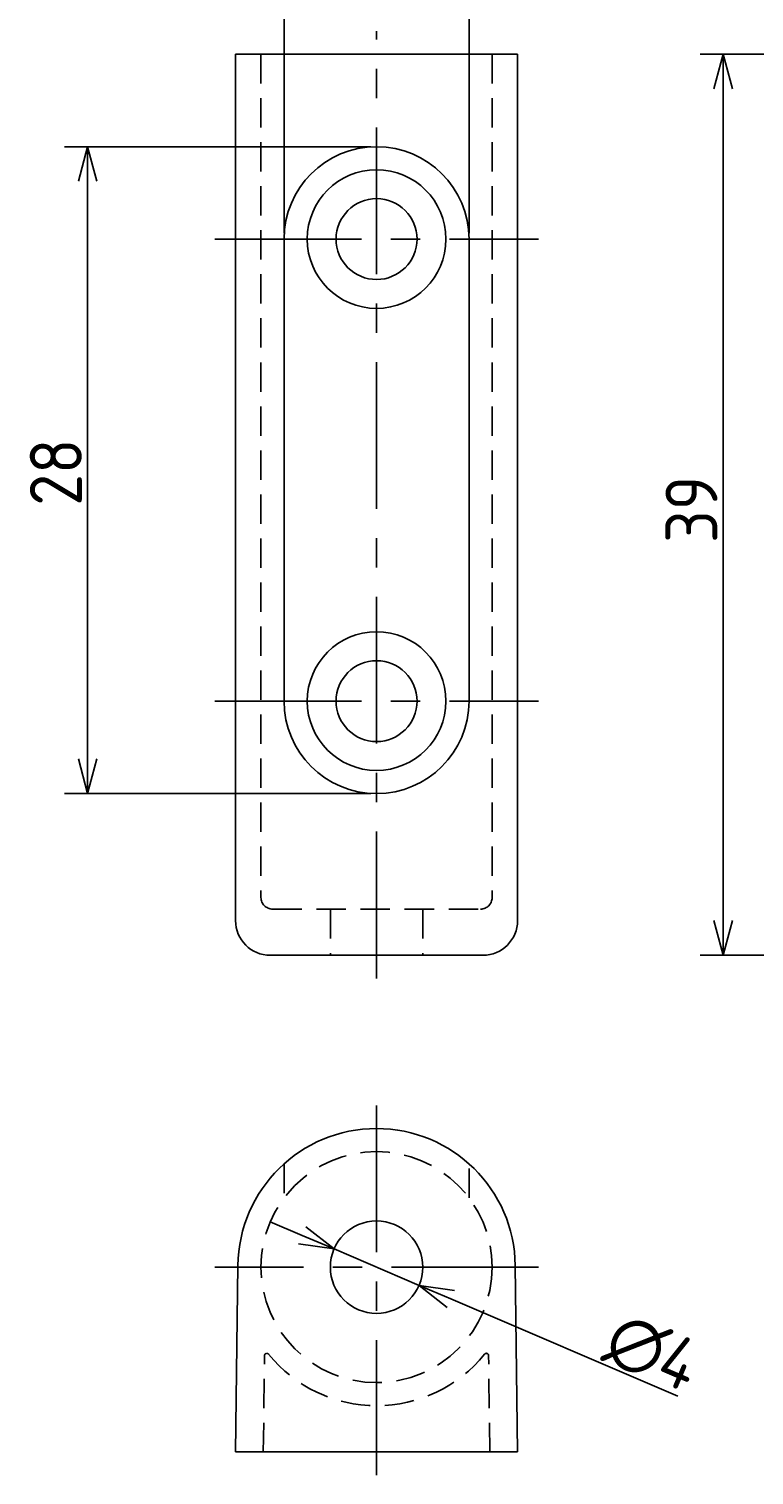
# Model space of a CAD drawing. Extents: x 105 to 189.4, y 58.5 to 152.5.
# Tile 1 of 12: x 110 to 141.3, y 58.5 to 121.1. Entities that reach past the tile are written whole.
import ezdxf

# ---------------------------------------------------------------- set-up
doc = ezdxf.new("R2010")
doc.units = 0
doc.header["$LTSCALE"] = 0.2
doc.linetypes.add('CENTER', pattern=[50.8, 31.75, -6.35, 6.35, -6.35])
doc.linetypes.add('HIDDEN', pattern=[9.525, 6.35, -3.175])
doc.layers.get('0').update_dxf_attribs({"linetype": 'CONTINUOUS'})
doc.layers.get('DEFPOINTS').update_dxf_attribs({"linetype": 'CONTINUOUS'})
for name, color, linetype in [('18-0-CON', 3, 'CONTINUOUS'), ('18-1-HID', 4, 'HIDDEN'), ('18-2-CEN', 1, 'CENTER'), ('35-0-CON', 7, 'CONTINUOUS')]:
    doc.layers.add(name, color=color, linetype=linetype)
doc.styles.add('DIMENSION', font='isocp.shx', dxfattribs={"bigfont": 'bigfont.shx'})
doc.dimstyles.get("Standard").update_dxf_attribs({"dimtxt": 0.18, "dimasz": 0.18, "dimexe": 0.18, "dimexo": 0.0625, "dimgap": 0.09, "dimtad": 0, "dimtih": 1, "dimtoh": 1, "dimzin": 0, "dimcen": 0.09, "dimazin": 3, "dimtfac": 1, "dimtofl": 0, "dimtmove": 0, "dimatfit": 3})

# ---------------------------------------------------------------- blocks, each defined once
blk = doc.blocks.new('_OPEN30')
at = {"color": 0, "linetype": 'BYBLOCK'}
for p, q in [((-1, 0.268), (0, 0)), ((0, 0), (-1, -0.268)), ((0, 0), (-1, 0))]:
    blk.add_line(p, q, dxfattribs=at)
blk = doc.blocks.new('*U582')
at = {"layer": '18-0-CON', "color": 161, "style": 'DIMENSION'}
blk.add_text('39', height=2.25, rotation=90, dxfattribs=at).set_placement((139.75, 98.844))
blk = doc.blocks.new('*D16')
at = {"layer": '18-0-CON', "color": 161}
for p, q in [((158.75, 120), (139, 120)), ((140, 82.5), (140, 118.5)), ((160.25, 81), (139, 81))]:
    blk.add_line(p, q, dxfattribs=at)
at = {"layer": 'DEFPOINTS', "color": 0}
for p in [(140, 120), (159, 120), (160.5, 81)]:
    blk.add_point(p, dxfattribs=at)
at = {"layer": '18-0-CON', "color": 161, "xscale": 1.5000000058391, "yscale": 1.5000000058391, "zscale": 1.5000000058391}
for p, rotation in [((140, 120), 90), ((140, 81), 270)]:
    blk.add_blockref('_OPEN30', p, dxfattribs=dict(at, rotation=rotation))
at = {"layer": '18-1-HID'}
blk.add_blockref('*U582', (0, 0), dxfattribs=at)
blk = doc.blocks.new('*U581')
at = {"layer": '18-0-CON', "color": 161, "style": 'DIMENSION'}
blk.add_text('8', height=2.25, dxfattribs=at).set_placement((124.212, 125.25))
blk = doc.blocks.new('*D20')
at = {"layer": '18-0-CON', "color": 161}
for p, q in [((121, 112.25), (121, 126)), ((129, 112.25), (129, 126)), ((127.5, 125), (122.5, 125))]:
    blk.add_line(p, q, dxfattribs=at)
at = {"layer": 'DEFPOINTS', "color": 0}
for p in [(121, 125), (121, 112), (129, 112)]:
    blk.add_point(p, dxfattribs=at)
at = {"layer": '18-0-CON', "color": 161, "xscale": 1.5000000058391, "yscale": 1.5000000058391, "zscale": 1.5000000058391, "rotation": 180}
blk.add_blockref('_OPEN30', (121, 125), dxfattribs=at)
at = {"layer": '18-0-CON', "color": 161, "xscale": 1.5000000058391, "yscale": 1.5000000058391, "zscale": 1.5000000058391}
blk.add_blockref('_OPEN30', (129, 125), dxfattribs=at)
at = {"layer": '18-1-HID'}
blk.add_blockref('*U581', (0, 0), dxfattribs=at)
blk = doc.blocks.new('*U608')
at = {"layer": '18-0-CON', "color": 161, "style": 'DIMENSION'}
blk.add_text('∅4', height=2.25, rotation=336.82656, dxfattribs=at).set_placement((134.703, 63.618))
blk = doc.blocks.new('*D28')
at = {"layer": '18-0-CON', "color": 161}
for p, q in [((121.782, 68.877), (120.403, 69.468)), ((123.161, 68.287), (126.839, 66.713)), ((138.041, 61.918), (128.218, 66.123))]:
    blk.add_line(p, q, dxfattribs=at)
at = {"layer": 'DEFPOINTS', "color": 0}
for p in [(123.161, 68.287), (126.839, 66.713)]:
    blk.add_point(p, dxfattribs=at)
at = {"layer": '18-0-CON', "color": 161, "xscale": 1.500000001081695, "yscale": 1.500000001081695, "zscale": 1.500000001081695}
for p, rotation in [((123.161, 68.287), 336.8265649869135), ((126.839, 66.713), 156.8265649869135)]:
    blk.add_blockref('_OPEN30', p, dxfattribs=dict(at, rotation=rotation))
at = {"layer": '18-1-HID'}
blk.add_blockref('*U608', (0, 0), dxfattribs=at)
blk = doc.blocks.new('*U607')
at = {"layer": '18-0-CON', "color": 161, "style": 'DIMENSION'}
blk.add_text('28', height=2.25, rotation=90, dxfattribs=at).set_placement((112.25, 100.454))
blk = doc.blocks.new('*D29')
at = {"layer": '18-0-CON', "color": 161}
for p, q in [((124.75, 116), (111.5, 116)), ((112.5, 89.5), (112.5, 114.5)), ((124.75, 88), (111.5, 88))]:
    blk.add_line(p, q, dxfattribs=at)
at = {"layer": 'DEFPOINTS', "color": 0}
for p in [(112.5, 116), (125, 116), (125, 88)]:
    blk.add_point(p, dxfattribs=at)
at = {"layer": '18-0-CON', "color": 161, "xscale": 1.500000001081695, "yscale": 1.500000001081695, "zscale": 1.500000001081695}
for p, rotation in [((112.5, 116), 90), ((112.5, 88), 270)]:
    blk.add_blockref('_OPEN30', p, dxfattribs=dict(at, rotation=rotation))
at = {"layer": '18-1-HID'}
blk.add_blockref('*U607', (0, 0), dxfattribs=at)

msp = doc.modelspace()

# ---------------------------------------------------------------- linework, layer by layer
at = {"layer": '18-1-HID'}
for p, q in [((120, 120), (120, 83.5)), ((130, 120), (130, 83.5)), ((120.5, 83), (129.5, 83)), ((123, 83), (123, 81)), ((127, 83), (127, 81)), ((121, 71.972), (121, 70.5)), ((129, 70.5), (129, 71.972)), ((120.1, 59.485), (120.152, 63.672)), ((129.9, 59.485), (129.848, 63.672))]:
    msp.add_line(p, q, dxfattribs=at)
msp.add_circle((125, 67.5), 5, dxfattribs=at)
for centre, radius, start, end in [((120.5, 83.5), 0.5, 180, 270), ((129.5, 83.5), 0.5, 270, 0), ((120.252, 63.67), 0.1, 38.88909, 179.28717), ((125, 67.5), 6, 218.88909, 321.11091), ((129.748, 63.67), 0.1, 0.71283, 141.11091)]:
    msp.add_arc(centre, radius, start, end, dxfattribs=at)
at = {"layer": '18-2-CEN'}
for p, q in [((125, 80), (125, 121)), ((118, 112), (132, 112)), ((118, 92), (132, 92)), ((125, 74.5), (125, 58.5)), ((132, 67.5), (118, 67.5))]:
    msp.add_line(p, q, dxfattribs=at)
at = {"layer": '35-0-CON'}
for p, q in [((118.9, 120), (118.9, 82.5)), ((131.1, 120), (118.9, 120)), ((131.1, 120), (131.1, 82.5)), ((121, 92), (121, 112)), ((129, 92), (129, 112)), ((120.4, 81), (129.6, 81)), ((118.9, 59.5), (119, 67.575)), ((131.1, 59.5), (131, 67.575)), ((131.1, 59.5), (118.9, 59.5))]:
    msp.add_line(p, q, dxfattribs=at)
for centre, radius in [((125, 112), 3), ((125, 112), 1.75), ((125, 92), 3), ((125, 92), 1.75), ((125, 67.5), 2)]:
    msp.add_circle(centre, radius, dxfattribs=at)
for centre, radius, start, end in [((125, 112), 4, 0, 180), ((125, 92), 4, 180, 0), ((120.4, 82.5), 1.5, 180, 270), ((129.6, 82.5), 1.5, 270, 0), ((125, 67.5), 6, 0.71283, 179.28717)]:
    msp.add_arc(centre, radius, start, end, dxfattribs=at)

# ---------------------------------------------------------------- dimensions: what is measured, and where the dimension line sits
at = {"layer": '18-0-CON'}
for base, p1, p2, angle, override, picture, middle in [((121, 125), (129, 112), (121, 112), 180, {"dimscale": 0.5, "dimgap": 0.5, "dimtol": 0, "dimlim": 0, "dimtm": 1e-09}, '*D20', (125, 126.375)), ((140, 120), (160.5, 81), (159, 120), 90, {"dimscale": 0.5, "dimgap": 0.5, "dimtol": 0, "dimlim": 0, "dimtp": 0.1, "dimtm": 0.1, "dimtolj": 2}, '*D16', (138.625, 100.5)), ((112.5, 116), (125, 88), (125, 116), 90, {"dimscale": 0.5, "dimtol": 0, "dimtp": 0.1, "dimtm": 0}, '*D29', (111.125, 102))]:
    dim = msp.add_linear_dim(base=base, p1=p1, p2=p2, angle=angle, dimstyle='Standard', override=override, dxfattribs=at)
    dim.commit()
    dim.dimension.update_dxf_attribs({"geometry": picture, "text_midpoint": middle})
dim = msp.add_diameter_dim_2p(p1=(123.161, 68.287), p2=(126.839, 66.713), dimstyle='Standard', override={"dimscale": 0.5, "dimtol": 0, "dimtp": 0.1, "dimtm": 0}, dxfattribs=at)
dim.commit()
dim.dimension.update_dxf_attribs({"geometry": '*D28', "text_midpoint": (136.363, 62.636), "dimtype": 131})

doc.saveas('drawing.dxf')
